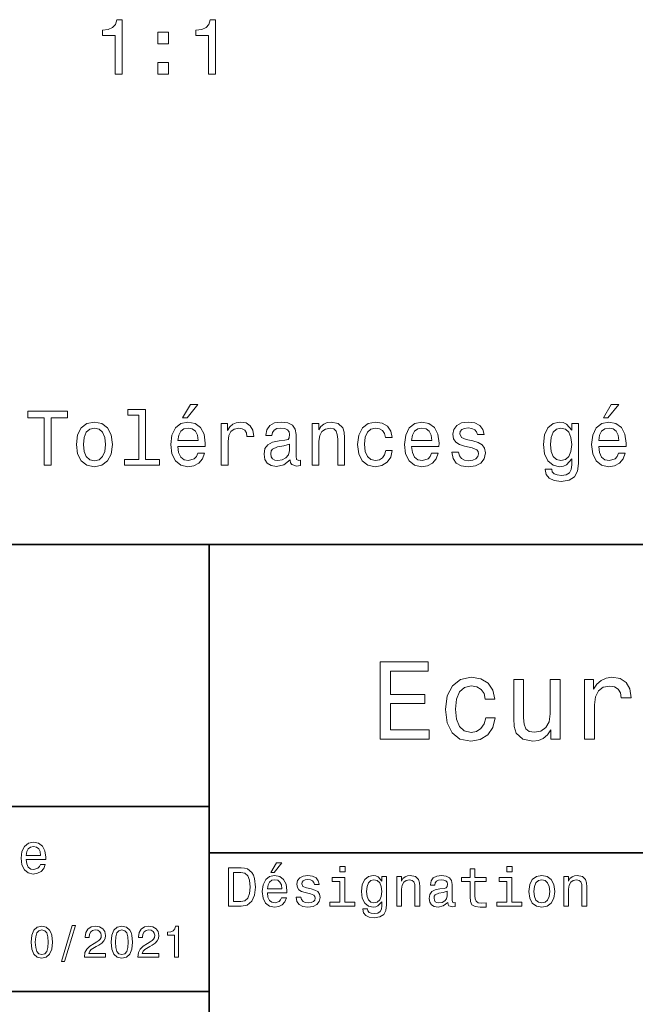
# Model space of a CAD drawing. Extents: x 0 to 297, y 0 to 210.
# Tile 6 of 10: x 150 to 190, y 40 to 104. Entities that reach past the tile are written whole.
import ezdxf

# ---------------------------------------------------------------- set-up
doc = ezdxf.new("R2010")
doc.units = 0

msp = doc.modelspace()

# ---------------------------------------------------------------- linework, layer by layer
at = {"color": 7, "lineweight": 35}
for p, q in [((97, 70), (287, 70)), ((162, 10), (162, 70)), ((97, 53), (162, 53)), ((162, 50), (287, 50)), ((97, 41), (162, 41))]:
    msp.add_line(p, q, dxfattribs=at)
at = {"color": 7, "lineweight": 13}
for points in [[(155.889252, 100.527969), (156.348175, 100.527969), (156.348175, 104.053185), (156.005249, 104.053185), (155.914459, 103.745552), (155.73291, 103.538773), (155.455536, 103.41774), (155.07225, 103.377396), (155.07225, 103.019325), (155.889252, 103.019325)], [(161.961304, 100.527969), (162.420227, 100.527969), (162.420227, 104.053185), (162.077286, 104.053185), (161.986511, 103.745552), (161.804962, 103.538773), (161.527573, 103.41774), (161.144287, 103.377396), (161.144287, 103.019325), (161.961304, 103.019325)], [(158.66806, 102.484741), (159.364029, 102.484741), (159.364029, 103.236183), (158.66806, 103.236183)], [(158.66806, 100.527969), (159.364029, 100.527969), (159.364029, 101.279411), (158.66806, 101.279411)], [(151.286026, 75.143372), (151.75, 75.143372), (151.75, 78.219742), (152.809082, 78.219742), (152.809082, 78.643372), (150.221909, 78.643372), (150.221909, 78.219742), (151.286026, 78.219742)], [(157.42868, 78.391212), (157.42868, 75.516571), (156.515854, 75.516571), (156.515854, 75.143372), (158.780258, 75.143372), (158.780258, 75.516571), (157.872482, 75.516571), (157.872482, 78.764412), (156.732712, 78.764412), (156.732712, 78.391212)], [(160.278091, 78.219742), (160.575653, 78.219742), (161.276657, 79.077087), (160.782425, 79.077087)], [(187.602295, 78.219742), (187.899857, 78.219742), (188.600861, 79.077087), (188.106628, 79.077087)], [(153.378967, 76.494957), (153.459656, 75.879684), (153.69165, 75.425789), (154.059799, 75.143372), (154.554031, 75.047554), (155.043228, 75.143372), (155.411377, 75.420746), (155.643372, 75.874641), (155.729111, 76.494957), (155.643372, 77.110229), (155.411377, 77.56916), (155.043228, 77.846542), (154.554031, 77.947403), (154.059799, 77.846542), (153.69165, 77.564117), (153.459656, 77.110229)], [(159.970459, 76.368874), (161.745682, 76.368874), (161.750717, 76.575645), (161.670029, 77.155617), (161.44812, 77.58934), (161.095108, 77.851585), (160.626083, 77.947403), (160.167145, 77.846542), (159.814117, 77.564117), (159.587173, 77.105186), (159.506485, 76.5), (159.582138, 75.879684), (159.809082, 75.425789), (160.157059, 75.143372), (160.610947, 75.047554), (161.004318, 75.113113), (161.327087, 75.284584), (161.564117, 75.556915), (161.700287, 75.920029), (161.261536, 75.920029), (161.170746, 75.7183), (161.039627, 75.567001), (160.666428, 75.445969), (160.378967, 75.501442), (160.162109, 75.677956), (160.020889, 75.965416), (159.970459, 76.353745)], [(162.784576, 75.143372), (163.228394, 75.143372), (163.228394, 76.691643), (163.273773, 77.064842), (163.409943, 77.33213), (163.631851, 77.493515), (163.929398, 77.548988), (164.151291, 77.513687), (164.317719, 77.412827), (164.418594, 77.241356), (164.453888, 77.009369), (164.90274, 77.009369), (164.842224, 77.41787), (164.675797, 77.710373), (164.398422, 77.886887), (164.020172, 77.947403), (163.76297, 77.907059), (163.541061, 77.806198), (163.344376, 77.634727), (163.188034, 77.40274), (163.188034, 77.851585), (162.784576, 77.851585)], [(167.26297, 75.496399), (167.26297, 75.48127), (167.288177, 75.309799), (167.363831, 75.188759), (167.681549, 75.092941), (167.92868, 75.133286), (167.92868, 75.476227), (167.822769, 75.461098), (167.681549, 75.526657), (167.656342, 75.728386), (167.656342, 77.130402), (167.595825, 77.488472), (167.419312, 77.740631), (167.111664, 77.89193), (166.677948, 77.947403), (166.254318, 77.886887), (165.94165, 77.715416), (165.744965, 77.448128), (165.679398, 77.0951), (165.679398, 77.064842), (166.077805, 77.064842), (166.113113, 77.276657), (166.22406, 77.427956), (166.405624, 77.51873), (166.662827, 77.554031), (166.909943, 77.528816), (167.086456, 77.453171), (167.192368, 77.322044), (167.227661, 77.140488), (167.207489, 76.928673), (167.126801, 76.822769), (166.925079, 76.772331), (166.546829, 76.731987), (166.113113, 76.641212), (165.805481, 76.479828), (165.623917, 76.227669), (165.568451, 75.854469), (165.618881, 75.521614), (165.775223, 75.274498), (166.027374, 75.118156), (166.375366, 75.062683), (166.844376, 75.168587)], [(168.690201, 75.143372), (169.134003, 75.143372), (169.134003, 76.706772), (169.179398, 77.064842), (169.325653, 77.327087), (169.552597, 77.488472), (169.855194, 77.548988), (170.09726, 77.498558), (170.248566, 77.362389), (170.324203, 77.135445), (170.349426, 76.832855), (170.349426, 75.143372), (170.793228, 75.143372), (170.793228, 76.92363), (170.773056, 77.2817), (170.682281, 77.579254), (170.384735, 77.851585), (169.920746, 77.947403), (169.663544, 77.912102), (169.446686, 77.816284), (169.260086, 77.6549), (169.113831, 77.438042), (169.113831, 77.851585), (168.690201, 77.851585)], [(173.451004, 76.953888), (173.889771, 76.953888), (173.798996, 77.357346), (173.582138, 77.675072), (173.244232, 77.871758), (172.805481, 77.947403), (172.32132, 77.846542), (171.953171, 77.564117), (171.721191, 77.105186), (171.640488, 76.489914), (171.716141, 75.879684), (171.943085, 75.425789), (172.301147, 75.143372), (172.790344, 75.047554), (173.22406, 75.123199), (173.561966, 75.335014), (173.793945, 75.66787), (173.894806, 76.111671), (173.471191, 76.111671), (173.395538, 75.829254), (173.254318, 75.617432), (173.052597, 75.486313), (172.805481, 75.445969), (172.497833, 75.511528), (172.27594, 75.713257), (172.139771, 76.041069), (172.094376, 76.505043), (172.139771, 76.958931), (172.280975, 77.286743), (172.507935, 77.488472), (172.805481, 77.559074), (173.067719, 77.513687), (173.264404, 77.397697), (173.395538, 77.206055)], [(175.150574, 76.368874), (176.925797, 76.368874), (176.930832, 76.575645), (176.850143, 77.155617), (176.628235, 77.58934), (176.275223, 77.851585), (175.806198, 77.947403), (175.34726, 77.846542), (174.994232, 77.564117), (174.767288, 77.105186), (174.6866, 76.5), (174.762253, 75.879684), (174.989197, 75.425789), (175.337173, 75.143372), (175.791061, 75.047554), (176.184433, 75.113113), (176.507202, 75.284584), (176.744232, 75.556915), (176.880402, 75.920029), (176.44165, 75.920029), (176.350861, 75.7183), (176.219742, 75.567001), (175.846542, 75.445969), (175.559082, 75.501442), (175.342224, 75.677956), (175.201004, 75.965416), (175.150574, 76.353745)], [(179.124634, 76.721901), (178.695969, 76.822769), (178.378235, 76.938759), (178.272339, 77.175789), (178.302597, 77.342216), (178.408508, 77.463257), (178.579971, 77.538902), (178.827087, 77.56916), (179.064117, 77.538902), (179.250717, 77.448128), (179.371765, 77.311958), (179.422195, 77.130402), (179.855911, 77.130402), (179.855911, 77.140488), (179.780258, 77.4683), (179.573486, 77.725502), (179.250717, 77.886887), (178.827087, 77.947403), (178.398407, 77.886887), (178.085739, 77.720459), (177.889053, 77.473343), (177.828522, 77.16066), (177.873917, 76.85807), (178.015137, 76.646255), (178.247116, 76.494957), (178.585022, 76.389046), (179.079254, 76.268013), (179.381836, 76.14193), (179.46254, 76.041069), (179.492798, 75.889771), (179.447403, 75.703171), (179.32637, 75.561958), (179.129684, 75.471184), (178.867432, 75.440926), (178.590057, 75.471184), (178.388336, 75.577087), (178.252167, 75.748558), (178.196686, 75.985588), (177.768005, 75.985588), (177.838623, 75.58213), (178.045395, 75.289627), (178.373199, 75.113113), (178.827087, 75.047554), (179.301147, 75.113113), (179.649139, 75.289627), (179.860947, 75.572044), (179.9366, 75.940201), (179.881119, 76.257927), (179.724777, 76.474785), (179.467575, 76.615997)], [(185.978394, 75.264412), (185.978394, 77.851585), (185.554749, 77.851585), (185.554749, 77.412827), (185.206772, 77.811241), (184.994949, 77.912102), (184.757919, 77.947403), (184.329254, 77.846542), (183.996399, 77.564117), (183.779541, 77.110229), (183.703888, 76.5), (183.779541, 75.884727), (183.996399, 75.430832), (184.329254, 75.143372), (184.757919, 75.047554), (185, 75.082855), (185.201721, 75.17363), (185.554749, 75.556915), (185.554749, 75.17363), (185.514404, 74.87104), (185.403458, 74.654175), (185.191635, 74.528099), (184.873917, 74.482712), (184.596542, 74.51297), (184.399857, 74.588615), (184.283859, 74.719742), (184.248566, 74.896255), (183.819885, 74.896255), (183.819885, 74.876083), (183.885437, 74.553314), (184.087173, 74.311241), (184.409943, 74.1549), (184.848694, 74.099426), (185.373199, 74.175072), (185.721176, 74.386887), (185.917862, 74.755043)], [(187.294662, 76.368874), (189.069885, 76.368874), (189.074921, 76.575645), (188.994232, 77.155617), (188.772339, 77.58934), (188.419312, 77.851585), (187.950287, 77.947403), (187.491348, 77.846542), (187.138321, 77.564117), (186.911377, 77.105186), (186.830688, 76.5), (186.906342, 75.879684), (187.133286, 75.425789), (187.481262, 75.143372), (187.93515, 75.047554), (188.328522, 75.113113), (188.651291, 75.284584), (188.888321, 75.556915), (189.02449, 75.920029), (188.585724, 75.920029), (188.494949, 75.7183), (188.363831, 75.567001), (187.990631, 75.445969), (187.703171, 75.501442), (187.486313, 75.677956), (187.345093, 75.965416), (187.294662, 76.353745)], [(153.832855, 76.5), (153.878235, 76.953888), (154.019455, 77.2817), (154.246399, 77.483429), (154.554031, 77.554031), (154.856628, 77.483429), (155.083572, 77.286743), (155.224777, 76.953888), (155.275223, 76.5), (155.224777, 76.041069), (155.083572, 75.708214), (154.856628, 75.506485), (154.554031, 75.440926), (154.246399, 75.506485), (154.019455, 75.708214), (153.878235, 76.041069)], [(159.970459, 76.742073), (160.02594, 77.090057), (160.162109, 77.34726), (160.368881, 77.503601), (160.641205, 77.559074), (160.908508, 77.503601), (161.11528, 77.34726), (161.241348, 77.090057), (161.286743, 76.742073)], [(175.150574, 76.742073), (175.206055, 77.090057), (175.342224, 77.34726), (175.548996, 77.503601), (175.82132, 77.559074), (176.088623, 77.503601), (176.295395, 77.34726), (176.421478, 77.090057), (176.466858, 76.742073)], [(184.162827, 76.5), (184.208206, 76.948845), (184.344376, 77.2817), (184.556198, 77.478386), (184.838623, 77.548988), (185.136169, 77.478386), (185.358063, 77.2817), (185.494232, 76.948845), (185.544662, 76.5), (185.494232, 76.041069), (185.358063, 75.713257), (185.136169, 75.511528), (184.838623, 75.445969), (184.556198, 75.511528), (184.344376, 75.713257), (184.208206, 76.046112)], [(187.294662, 76.742073), (187.350143, 77.090057), (187.486313, 77.34726), (187.693085, 77.503601), (187.965424, 77.559074), (188.232712, 77.503601), (188.439484, 77.34726), (188.565552, 77.090057), (188.610947, 76.742073)], [(167.21254, 76.091499), (167.152023, 75.829254), (166.990631, 75.627518), (166.748566, 75.496399), (166.451004, 75.451012), (166.259369, 75.476227), (166.123199, 75.556915), (166.03746, 75.698128), (166.012253, 75.894814), (166.032425, 76.071327), (166.113113, 76.197403), (166.435883, 76.338615), (166.844376, 76.399132), (167.21254, 76.520172)], [(173.109512, 57.381123), (176.279541, 57.381123), (176.279541, 57.986309), (173.772339, 57.986309), (173.772339, 59.679394), (176.005768, 59.679394), (176.005768, 60.277374), (173.772339, 60.277374), (173.772339, 61.775936), (176.221893, 61.775936), (176.221893, 62.381123), (173.109512, 62.381123)], [(179.932281, 59.967579), (180.559082, 59.967579), (180.429398, 60.543945), (180.119598, 60.997837), (179.636887, 61.278816), (179.010086, 61.386887), (178.318436, 61.242794), (177.792511, 60.839336), (177.46109, 60.183716), (177.345825, 59.304752), (177.453888, 58.432995), (177.778091, 57.78458), (178.289627, 57.381123), (178.988464, 57.244236), (179.608063, 57.352303), (180.090775, 57.6549), (180.42218, 58.130402), (180.566284, 58.764408), (179.96109, 58.764408), (179.853027, 58.36095), (179.651291, 58.058357), (179.363113, 57.871037), (179.010086, 57.8134), (178.570602, 57.907059), (178.253601, 58.195244), (178.059082, 58.663544), (177.994232, 59.326366), (178.059082, 59.974781), (178.260803, 60.443081), (178.585007, 60.731266), (179.010086, 60.83213), (179.38472, 60.767288), (179.66571, 60.601585), (179.853027, 60.327808)], [(186.380402, 57.381123), (187.014404, 57.381123), (187.014404, 59.592937), (187.079254, 60.12608), (187.273773, 60.507923), (187.590775, 60.738472), (188.015854, 60.817722), (188.332855, 60.767288), (188.570602, 60.623199), (188.714691, 60.378242), (188.765121, 60.046829), (189.406342, 60.046829), (189.319885, 60.630402), (189.082123, 61.048271), (188.685883, 61.30043), (188.145538, 61.386887), (187.778091, 61.32925), (187.46109, 61.185158), (187.180115, 60.940201), (186.956772, 60.608788), (186.956772, 61.25), (186.380402, 61.25)], [(184.788177, 61.25), (184.154175, 61.25), (184.154175, 59.016571), (184.082123, 58.497837), (183.873199, 58.123196), (183.548996, 57.892651), (183.123917, 57.820602), (182.785294, 57.878242), (182.569168, 58.051151), (182.446686, 58.346542), (182.417862, 58.764408), (182.417862, 61.25), (181.783859, 61.25), (181.783859, 58.706772), (181.805481, 58.195244), (181.942368, 57.770172), (182.360229, 57.381123), (183.030258, 57.244236), (183.390488, 57.294666), (183.700287, 57.424351), (183.966858, 57.647694), (184.182999, 57.971901), (184.182999, 57.381123), (184.788177, 57.381123)], [(150.121765, 49.565922), (151.389771, 49.565922), (151.393372, 49.713619), (151.335739, 50.127884), (151.177231, 50.437683), (150.925079, 50.625), (150.590057, 50.693443), (150.262253, 50.621399), (150.010086, 50.41967), (149.847977, 50.091862), (149.790344, 49.659584), (149.844376, 49.216499), (150.006485, 48.892292), (150.255051, 48.690563), (150.579254, 48.62212), (150.860229, 48.668949), (151.090775, 48.791428), (151.260086, 48.98595), (151.357346, 49.245319), (151.043945, 49.245319), (150.979111, 49.101227), (150.885452, 48.993156), (150.618881, 48.9067), (150.413544, 48.946327), (150.258652, 49.072407), (150.157776, 49.27774), (150.121765, 49.555115)], [(150.121765, 49.832493), (150.161377, 50.081055), (150.258652, 50.264771), (150.406342, 50.376442), (150.600861, 50.416069), (150.791794, 50.376442), (150.939484, 50.264771), (151.029541, 50.081055), (151.061966, 49.832493)], [(166.004318, 48.728386), (166.216858, 48.728386), (166.717575, 49.340778), (166.364548, 49.340778)], [(164.080688, 49.030979), (163.248566, 49.030979), (163.248566, 46.530979), (164.080688, 46.530979), (164.473343, 46.610229), (164.765137, 46.851585), (164.945251, 47.244236), (165.010086, 47.780979), (164.952454, 48.328529), (164.880402, 48.544666), (164.779541, 48.717579), (164.487747, 48.951729), (164.296829, 49.009365)], [(164.055481, 48.731987), (164.329254, 48.677952), (164.516571, 48.512245), (164.628235, 48.216858), (164.664261, 47.780979), (164.624634, 47.359509), (164.51297, 47.064121), (164.322052, 46.887608), (164.055481, 46.829971), (163.583572, 46.829971), (163.583572, 48.731987)], [(170.824203, 49.117435), (170.489197, 49.117435), (170.489197, 48.757202), (170.824203, 48.757202)], [(178.943802, 48.130402), (178.943802, 47.161381), (178.965424, 46.84798), (179.066284, 46.631844), (179.268005, 46.505764), (179.610229, 46.462536), (179.984863, 46.480545), (179.984863, 46.754322), (179.71109, 46.732708), (179.46254, 46.761528), (179.329254, 46.851585), (179.271606, 47.00288), (179.260803, 47.215416), (179.260803, 48.130402), (179.984863, 48.130402), (179.984863, 48.400574), (179.260803, 48.400574), (179.260803, 48.966137), (178.943802, 48.966137), (178.943802, 48.400574), (178.396255, 48.400574), (178.396255, 48.130402)], [(181.667145, 49.117435), (181.332138, 49.117435), (181.332138, 48.757202), (181.667145, 48.757202)], [(165.784576, 47.406338), (167.052597, 47.406338), (167.056198, 47.554035), (166.998566, 47.9683), (166.840057, 48.278099), (166.587891, 48.465416), (166.252884, 48.533859), (165.925079, 48.461815), (165.672913, 48.260086), (165.510803, 47.932278), (165.453171, 47.5), (165.507202, 47.056915), (165.669312, 46.732708), (165.917862, 46.530979), (166.242081, 46.462536), (166.523056, 46.509365), (166.753601, 46.631844), (166.922913, 46.826366), (167.020172, 47.085735), (166.706772, 47.085735), (166.641937, 46.941643), (166.548264, 46.833572), (166.281708, 46.747116), (166.07637, 46.786743), (165.921463, 46.912823), (165.820602, 47.118156), (165.784576, 47.395531)], [(165.784576, 47.672909), (165.824203, 47.921471), (165.921463, 48.105186), (166.069168, 48.216858), (166.263687, 48.256485), (166.454605, 48.216858), (166.60231, 48.105186), (166.692368, 47.921471), (166.724777, 47.672909)], [(168.623199, 47.658501), (168.317001, 47.730545), (168.090057, 47.8134), (168.014404, 47.982708), (168.036026, 48.101585), (168.111664, 48.188038), (168.234146, 48.242073), (168.41066, 48.263687), (168.579971, 48.242073), (168.713257, 48.177231), (168.799713, 48.079971), (168.835739, 47.950287), (169.145538, 47.950287), (169.145538, 47.957493), (169.091492, 48.191643), (168.943802, 48.375359), (168.713257, 48.490635), (168.41066, 48.533859), (168.104462, 48.490635), (167.881119, 48.371758), (167.740631, 48.195244), (167.697403, 47.971901), (167.729828, 47.755764), (167.830688, 47.604465), (167.996399, 47.496399), (168.237747, 47.42075), (168.590775, 47.334293), (168.806915, 47.244236), (168.864548, 47.172188), (168.886169, 47.064121), (168.853745, 46.930836), (168.767288, 46.829971), (168.626801, 46.765129), (168.439484, 46.743515), (168.241348, 46.765129), (168.09726, 46.840778), (168, 46.963257), (167.960373, 47.132565), (167.654175, 47.132565), (167.704605, 46.844379), (167.85231, 46.635445), (168.086456, 46.509365), (168.41066, 46.462536), (168.749283, 46.509365), (168.997833, 46.635445), (169.149139, 46.837173), (169.203171, 47.100143), (169.163544, 47.327087), (169.05188, 47.481987), (168.868149, 47.582851)], [(170.8134, 46.79755), (170.8134, 48.400574), (169.999283, 48.400574), (169.999283, 48.130402), (170.496399, 48.130402), (170.496399, 46.79755), (169.847977, 46.79755), (169.847977, 46.530979), (171.469025, 46.530979), (171.469025, 46.79755)], [(173.518738, 46.617435), (173.518738, 48.465416), (173.216141, 48.465416), (173.216141, 48.152016), (172.967575, 48.4366), (172.816284, 48.508644), (172.646973, 48.533859), (172.340775, 48.461815), (172.103027, 48.260086), (171.94812, 47.935879), (171.894089, 47.5), (171.94812, 47.060516), (172.103027, 46.736309), (172.340775, 46.530979), (172.646973, 46.462536), (172.819885, 46.487751), (172.963974, 46.552593), (173.216141, 46.826366), (173.216141, 46.552593), (173.187317, 46.336456), (173.108063, 46.181557), (172.956772, 46.091499), (172.729828, 46.059078), (172.531708, 46.080692), (172.391205, 46.134727), (172.30835, 46.228386), (172.283142, 46.354465), (171.976944, 46.354465), (171.976944, 46.340057), (172.023773, 46.109509), (172.167862, 45.9366), (172.398407, 45.824928), (172.711823, 45.785301), (173.086456, 45.839336), (173.335022, 45.990635), (173.47551, 46.253601)], [(172.221909, 47.5), (172.254318, 47.820606), (172.351593, 48.058357), (172.502884, 48.198845), (172.704605, 48.249279), (172.917145, 48.198845), (173.075653, 48.058357), (173.172913, 47.820606), (173.208939, 47.5), (173.172913, 47.172188), (173.075653, 46.938038), (172.917145, 46.793949), (172.704605, 46.747116), (172.502884, 46.793949), (172.351593, 46.938038), (172.254318, 47.175793)], [(174.181549, 46.530979), (174.498566, 46.530979), (174.498566, 47.647694), (174.530975, 47.903458), (174.635452, 48.090778), (174.797546, 48.206051), (175.013687, 48.249279), (175.1866, 48.213257), (175.294662, 48.115993), (175.348709, 47.953888), (175.366714, 47.737751), (175.366714, 46.530979), (175.683716, 46.530979), (175.683716, 47.802593), (175.669312, 48.058357), (175.604462, 48.270893), (175.391937, 48.465416), (175.060516, 48.533859), (174.876801, 48.508644), (174.721909, 48.440201), (174.588623, 48.324928), (174.484146, 48.170029), (174.484146, 48.465416), (174.181549, 48.465416)], [(177.499283, 46.783142), (177.499283, 46.772335), (177.517288, 46.649857), (177.57132, 46.5634), (177.798264, 46.494957), (177.974777, 46.523773), (177.974777, 46.76873), (177.899139, 46.757923), (177.798264, 46.804756), (177.780258, 46.948845), (177.780258, 47.950287), (177.73703, 48.206051), (177.610947, 48.386166), (177.391205, 48.494236), (177.081406, 48.533859), (176.778824, 48.490635), (176.555481, 48.368156), (176.414978, 48.177231), (176.368149, 47.925072), (176.368149, 47.903458), (176.65274, 47.903458), (176.677948, 48.054756), (176.757202, 48.162823), (176.886887, 48.227665), (177.070602, 48.25288), (177.247116, 48.234871), (177.373199, 48.180836), (177.448853, 48.087173), (177.47406, 47.957493), (177.459656, 47.806194), (177.402023, 47.730545), (177.257919, 47.694523), (176.987747, 47.665707), (176.677948, 47.600864), (176.458206, 47.485592), (176.328537, 47.305473), (176.28891, 47.038906), (176.324921, 46.801151), (176.4366, 46.624638), (176.616714, 46.512966), (176.86528, 46.473343), (177.200287, 46.548992)], [(181.656342, 46.79755), (181.656342, 48.400574), (180.842224, 48.400574), (180.842224, 48.130402), (181.33934, 48.130402), (181.33934, 46.79755), (180.690918, 46.79755), (180.690918, 46.530979), (182.311966, 46.530979), (182.311966, 46.79755)], [(182.762253, 47.496399), (182.819885, 47.056915), (182.985596, 46.732708), (183.248566, 46.530979), (183.601593, 46.462536), (183.951004, 46.530979), (184.213974, 46.729107), (184.379684, 47.053314), (184.440918, 47.496399), (184.379684, 47.935879), (184.213974, 48.263687), (183.951004, 48.461815), (183.601593, 48.533859), (183.248566, 48.461815), (182.985596, 48.260086), (182.819885, 47.935879)], [(183.086456, 47.5), (183.118881, 47.824207), (183.219742, 48.058357), (183.381851, 48.20245), (183.601593, 48.25288), (183.817719, 48.20245), (183.979828, 48.061958), (184.080688, 47.824207), (184.116714, 47.5), (184.080688, 47.172188), (183.979828, 46.934437), (183.817719, 46.790344), (183.601593, 46.743515), (183.381851, 46.790344), (183.219742, 46.934437), (183.118881, 47.172188)], [(185.024506, 46.530979), (185.341492, 46.530979), (185.341492, 47.647694), (185.373917, 47.903458), (185.478394, 48.090778), (185.640488, 48.206051), (185.856628, 48.249279), (186.029541, 48.213257), (186.137604, 48.115993), (186.19165, 47.953888), (186.209656, 47.737751), (186.209656, 46.530979), (186.526657, 46.530979), (186.526657, 47.802593), (186.512253, 48.058357), (186.447403, 48.270893), (186.234879, 48.465416), (185.903458, 48.533859), (185.719742, 48.508644), (185.56485, 48.440201), (185.431564, 48.324928), (185.327087, 48.170029), (185.327087, 48.465416), (185.024506, 48.465416)], [(177.463257, 47.208214), (177.420029, 47.020893), (177.304749, 46.876801), (177.131851, 46.783142), (176.919312, 46.750721), (176.782425, 46.76873), (176.68515, 46.826366), (176.623917, 46.927231), (176.605911, 47.067722), (176.620316, 47.193802), (176.677948, 47.283859), (176.908508, 47.384727), (177.200287, 47.427952), (177.463257, 47.514408)], [(150.438049, 44.201729), (150.481277, 43.749279), (150.616714, 43.426514), (150.832855, 43.230549), (151.132568, 43.167149), (151.429398, 43.230549), (151.645538, 43.426514), (151.778107, 43.749279), (151.824219, 44.201729), (151.778107, 44.651299), (151.723343, 44.829971), (151.645538, 44.976948), (151.429398, 45.172913), (151.132568, 45.239193), (150.832855, 45.172913), (150.616714, 44.974064), (150.481277, 44.651299)], [(150.714706, 44.201729), (150.737762, 44.550434), (150.809799, 44.801155), (150.939484, 44.948128), (151.132568, 45), (151.322769, 44.948128), (151.452454, 44.801155), (151.524506, 44.550434), (151.547562, 44.201729), (151.524506, 43.850143), (151.452454, 43.599426), (151.322769, 43.45245), (151.132568, 43.403458), (150.939484, 43.45245), (150.809799, 43.599426), (150.737762, 43.850143)], [(152.417877, 42.956772), (152.616714, 42.956772), (153.314133, 45.279541), (153.112396, 45.279541)], [(153.899139, 43.224785), (155.273773, 43.224785), (155.273773, 43.472622), (154.187317, 43.472622), (154.247849, 43.60807), (154.351593, 43.720463), (154.671478, 43.925072), (154.841507, 44.011528), (155.031708, 44.135448), (155.167145, 44.279541), (155.244965, 44.44957), (155.273773, 44.642651), (155.224792, 44.884727), (155.08934, 45.074928), (154.881851, 45.195965), (154.613831, 45.239193), (154.337173, 45.190201), (154.126801, 45.054756), (153.991364, 44.838619), (153.945251, 44.553314), (153.945251, 44.51297), (154.207504, 44.51297), (154.207504, 44.536022), (154.233429, 44.731991), (154.311249, 44.876083), (154.435165, 44.9683), (154.599426, 45), (154.766571, 44.971184), (154.890488, 44.899136), (154.971191, 44.786743), (155, 44.645535), (154.979828, 44.51297), (154.925079, 44.400578), (154.832855, 44.302593), (154.706055, 44.216141), (154.536026, 44.12392), (154.253601, 43.945248), (154.054764, 43.755043), (153.9366, 43.524498), (153.899139, 43.233429)], [(155.642654, 44.201729), (155.685883, 43.749279), (155.821335, 43.426514), (156.037476, 43.230549), (156.337173, 43.167149), (156.634003, 43.230549), (156.850143, 43.426514), (156.982712, 43.749279), (157.028824, 44.201729), (156.982712, 44.651299), (156.927963, 44.829971), (156.850143, 44.976948), (156.634003, 45.172913), (156.337173, 45.239193), (156.037476, 45.172913), (155.821335, 44.974064), (155.685883, 44.651299)], [(155.919312, 44.201729), (155.942368, 44.550434), (156.01442, 44.801155), (156.144104, 44.948128), (156.337173, 45), (156.527374, 44.948128), (156.657059, 44.801155), (156.729111, 44.550434), (156.752167, 44.201729), (156.729111, 43.850143), (156.657059, 43.599426), (156.527374, 43.45245), (156.337173, 43.403458), (156.144104, 43.45245), (156.01442, 43.599426), (155.942368, 43.850143)], [(157.368881, 43.224785), (158.743515, 43.224785), (158.743515, 43.472622), (157.657059, 43.472622), (157.71759, 43.60807), (157.821335, 43.720463), (158.14122, 43.925072), (158.311249, 44.011528), (158.50145, 44.135448), (158.636887, 44.279541), (158.714706, 44.44957), (158.743515, 44.642651), (158.694534, 44.884727), (158.559082, 45.074928), (158.351593, 45.195965), (158.083572, 45.239193), (157.806915, 45.190201), (157.596542, 45.054756), (157.461105, 44.838619), (157.414993, 44.553314), (157.414993, 44.51297), (157.677231, 44.51297), (157.677231, 44.536022), (157.703171, 44.731991), (157.780991, 44.876083), (157.904907, 44.9683), (158.069168, 45), (158.236313, 44.971184), (158.360229, 44.899136), (158.440918, 44.786743), (158.469742, 44.645535), (158.44957, 44.51297), (158.394821, 44.400578), (158.302597, 44.302593), (158.175797, 44.216141), (158.005768, 44.12392), (157.723343, 43.945248), (157.524506, 43.755043), (157.406342, 43.524498), (157.368881, 43.233429)], [(159.755051, 43.224785), (160.017288, 43.224785), (160.017288, 45.239193), (159.821335, 45.239193), (159.769455, 45.0634), (159.66571, 44.945248), (159.507202, 44.876083), (159.288193, 44.853027), (159.288193, 44.648415), (159.755051, 44.648415)]]:
    msp.add_lwpolyline(points, close=True, dxfattribs=at)

doc.saveas('drawing.dxf')
